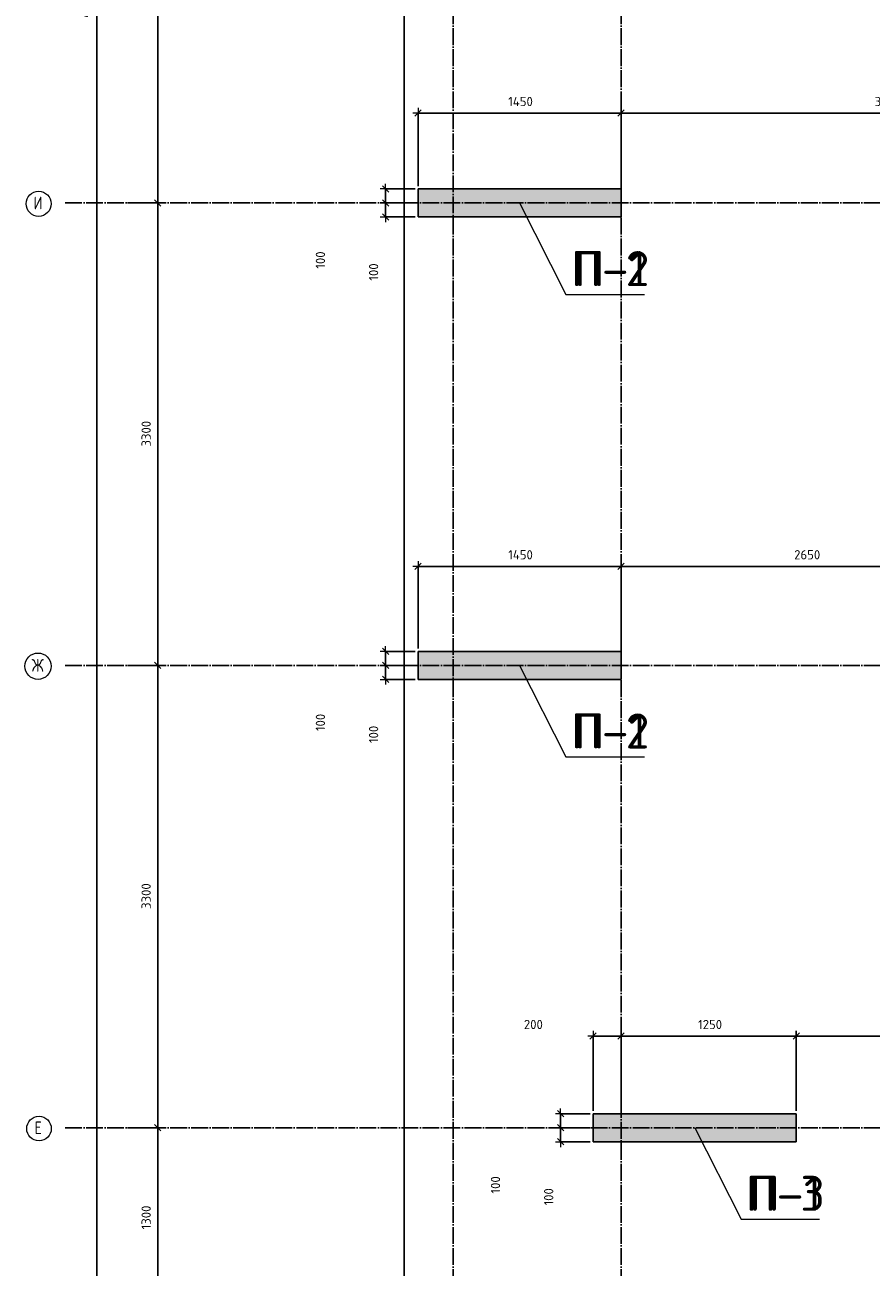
# Model space of a CAD drawing. Header units: millimetres. Extents: x -3057 to 112233, y -2869 to 47508.
# Tile 26 of 48: x 46943 to 52985, y 14205 to 23071. Entities that reach past the tile are written whole.
import ezdxf

# ---------------------------------------------------------------- set-up
doc = ezdxf.new("R2010")
doc.units = ezdxf.units.MM
doc.header["$PDMODE"] = 65
doc.linetypes.add('______11', pattern=[150, 120, -15, 0, -15])
doc.linetypes.add('______5', pattern=[330, 240, -30, 30, -30])
for name, color, linetype, lineweight in [('Standard', 7, 'Continuous', 25), ('Высотная отметка (отверстия)', 7, 'Continuous', 13), ('Размерная линия_ общее', 7, 'Continuous', 13)]:
    doc.layers.add(name, color=color, linetype=linetype, lineweight=lineweight)
doc.layers.add('Осевая линия_ общее', color=7, linetype='______5', lineweight=13, true_color=0xa0a0a0)
doc.styles.add('ISOCPEUR', font='ISOCPEUR')
doc.dimstyles.new('DIMSTYLE_3', dxfattribs={"dimtxt": 66, "dimasz": 75, "dimexe": 0, "dimexo": 0, "dimgap": 33, "dimtad": 2, "dimdec": 0, "dimrnd": 5, "dimzin": 12, "dimdsep": 46, "dimtxsty": 'ISOCPEUR', "dimblk1": 'ALL_ML_STRICH', "dimblk2": 'ALL_ML_STRICH', "dimsah": 1, "dimcen": 0, "dimclrd": 7, "dimclre": 256, "dimclrt": 7, "dimadec": 0, "dimazin": 0, "dimtfac": 1, "dimtdec": 0, "dimtix": 1, "dimtmove": 2, "dimatfit": 3, "dimfxl": 0, "dimtzin": 0, "dimlwd": 0, "dimlwe": -3, "dimarcsym": 0})
doc.dimstyles.new('DIMSTYLE_7', dxfattribs={"dimtxt": 66, "dimasz": 75, "dimexe": 0, "dimexo": 0, "dimgap": 33, "dimtad": 2, "dimdec": 0, "dimrnd": 5, "dimzin": 12, "dimdsep": 46, "dimtxsty": 'ISOCPEUR', "dimblk1": 'ALL_ML_STRICH', "dimblk2": 'ALL_ML_STRICH', "dimsah": 1, "dimcen": 0, "dimclrd": 7, "dimclre": 256, "dimclrt": 7, "dimadec": 0, "dimazin": 0, "dimtfac": 1, "dimtdec": 0, "dimtix": 1, "dimtmove": 2, "dimatfit": 3, "dimfxl": 0, "dimtvp": 1.2, "dimtzin": 0, "dimlwd": 0, "dimlwe": -3, "dimarcsym": 0})

# ---------------------------------------------------------------- blocks, each defined once
blk = doc.blocks.new('ALL_ML_STRICH')
at = {"color": 0, "linetype": 'ByBlock', "lineweight": -2}
for p, q in [((-1, 0), (0.5, 0)), ((-0.3, -0.3), (0.3, 0.3)), ((0, -0.5), (0, 0.5))]:
    blk.add_line(p, q, dxfattribs=at)
blk = doc.blocks.new('*D28')
at = {"layer": 'DEFPOINTS', "color": 7, "linetype": 'Continuous', "lineweight": 13, "transparency": 33554687}
for p in [(47582.2, 46490), (47217, 0), (47455.8, 0)]:
    blk.add_point(p, dxfattribs=at)
at = {"layer": 'Размерная линия_ общее', "color": 253, "linetype": 'Continuous', "lineweight": -2, "true_color": 0xa0a0a0, "transparency": 33554687}
for p, q in [((47562.2, 46490), (47455.8, 46490)), ((47237, 0), (47455.8, 0))]:
    blk.add_line(p, q, dxfattribs=at)
at = {"layer": 'Размерная линия_ общее', "color": 7, "linetype": 'Continuous', "lineweight": -2, "transparency": 33554687}
blk.add_line((47455.8, 0), (47455.8, 46490), dxfattribs=at)
at = {"layer": 'Размерная линия_ общее', "color": 7, "linetype": 'Continuous', "lineweight": 13, "transparency": 33554687, "xscale": 75, "yscale": 75, "zscale": 75}
for p, rotation in [((47455.8, 46490), 90), ((47455.8, 0), 270)]:
    blk.add_blockref('ALL_ML_STRICH', p, dxfattribs=dict(at, rotation=rotation))
at = {"layer": 'Размерная линия_ общее', "color": 7, "linetype": 'Continuous', "lineweight": 13, "transparency": 33554687, "insert": (47372.8, 23241.7), "char_height": 66, "width": 330, "attachment_point": 5, "rotation": 90, "style": 'ISOCPEUR'}
blk.add_mtext('\\A1;{46490}', dxfattribs=at)
blk = doc.blocks.new('*D33')
at = {"layer": 'DEFPOINTS', "color": 7, "linetype": 'Continuous', "lineweight": 13, "transparency": 33554687}
for p in [(47576.2, 15200), (47576.2, 13900), (47891.4, 13900)]:
    blk.add_point(p, dxfattribs=at)
at = {"layer": 'Размерная линия_ общее', "color": 253, "linetype": 'Continuous', "lineweight": -2, "true_color": 0xa0a0a0, "transparency": 33554687}
for p, q in [((47676.2, 15200), (47891.4, 15200)), ((47676.2, 13900), (47891.4, 13900))]:
    blk.add_line(p, q, dxfattribs=at)
at = {"layer": 'Размерная линия_ общее', "color": 7, "linetype": 'Continuous', "lineweight": -2, "transparency": 33554687}
blk.add_line((47891.4, 13900), (47891.4, 15200), dxfattribs=at)
at = {"layer": 'Размерная линия_ общее', "color": 7, "linetype": 'Continuous', "lineweight": 13, "transparency": 33554687, "xscale": 75, "yscale": 75, "zscale": 75}
for p, rotation in [((47891.4, 15200), 90), ((47891.4, 13900), 270)]:
    blk.add_blockref('ALL_ML_STRICH', p, dxfattribs=dict(at, rotation=rotation))
at = {"layer": 'Размерная линия_ общее', "color": 7, "linetype": 'Continuous', "lineweight": 13, "transparency": 33554687, "insert": (47808.4, 14559.9), "char_height": 66, "width": 264, "attachment_point": 5, "rotation": 90, "style": 'ISOCPEUR'}
blk.add_mtext('\\A1;{1300}', dxfattribs=at)
blk = doc.blocks.new('*D34')
at = {"layer": 'DEFPOINTS', "color": 7, "linetype": 'Continuous', "lineweight": 13, "transparency": 33554687}
for p in [(47576.2, 18500), (47576.2, 15200), (47891.4, 15200)]:
    blk.add_point(p, dxfattribs=at)
at = {"layer": 'Размерная линия_ общее', "color": 253, "linetype": 'Continuous', "lineweight": -2, "true_color": 0xa0a0a0, "transparency": 33554687}
for p, q in [((47676.2, 18500), (47891.4, 18500)), ((47676.2, 15200), (47891.4, 15200))]:
    blk.add_line(p, q, dxfattribs=at)
at = {"layer": 'Размерная линия_ общее', "color": 7, "linetype": 'Continuous', "lineweight": -2, "transparency": 33554687}
blk.add_line((47891.4, 15200), (47891.4, 18500), dxfattribs=at)
at = {"layer": 'Размерная линия_ общее', "color": 7, "linetype": 'Continuous', "lineweight": 13, "transparency": 33554687, "xscale": 75, "yscale": 75, "zscale": 75}
for p, rotation in [((47891.4, 18500), 90), ((47891.4, 15200), 270)]:
    blk.add_blockref('ALL_ML_STRICH', p, dxfattribs=dict(at, rotation=rotation))
at = {"layer": 'Размерная линия_ общее', "color": 7, "linetype": 'Continuous', "lineweight": 13, "transparency": 33554687, "insert": (47808.4, 16853.3), "char_height": 66, "width": 264, "attachment_point": 5, "rotation": 90, "style": 'ISOCPEUR'}
blk.add_mtext('\\A1;{3300}', dxfattribs=at)
blk = doc.blocks.new('*D35')
at = {"layer": 'DEFPOINTS', "color": 7, "linetype": 'Continuous', "lineweight": 13, "transparency": 33554687}
for p in [(47576.2, 21800), (47576.2, 18500), (47891.4, 18500)]:
    blk.add_point(p, dxfattribs=at)
at = {"layer": 'Размерная линия_ общее', "color": 253, "linetype": 'Continuous', "lineweight": -2, "true_color": 0xa0a0a0, "transparency": 33554687}
for p, q in [((47676.2, 21800), (47891.4, 21800)), ((47676.2, 18500), (47891.4, 18500))]:
    blk.add_line(p, q, dxfattribs=at)
at = {"layer": 'Размерная линия_ общее', "color": 7, "linetype": 'Continuous', "lineweight": -2, "transparency": 33554687}
blk.add_line((47891.4, 18500), (47891.4, 21800), dxfattribs=at)
at = {"layer": 'Размерная линия_ общее', "color": 7, "linetype": 'Continuous', "lineweight": 13, "transparency": 33554687, "xscale": 75, "yscale": 75, "zscale": 75}
for p, rotation in [((47891.4, 21800), 90), ((47891.4, 18500), 270)]:
    blk.add_blockref('ALL_ML_STRICH', p, dxfattribs=dict(at, rotation=rotation))
at = {"layer": 'Размерная линия_ общее', "color": 7, "linetype": 'Continuous', "lineweight": 13, "transparency": 33554687, "insert": (47808.4, 20153.3), "char_height": 66, "width": 264, "attachment_point": 5, "rotation": 90, "style": 'ISOCPEUR'}
blk.add_mtext('\\A1;{3300}', dxfattribs=at)
blk = doc.blocks.new('*D36')
at = {"layer": 'DEFPOINTS', "color": 7, "linetype": 'Continuous', "lineweight": 13, "transparency": 33554687}
for p in [(47576.2, 25100), (47576.2, 21800), (47891.4, 21800)]:
    blk.add_point(p, dxfattribs=at)
at = {"layer": 'Размерная линия_ общее', "color": 253, "linetype": 'Continuous', "lineweight": -2, "true_color": 0xa0a0a0, "transparency": 33554687}
for p, q in [((47676.2, 25100), (47891.4, 25100)), ((47676.2, 21800), (47891.4, 21800))]:
    blk.add_line(p, q, dxfattribs=at)
at = {"layer": 'Размерная линия_ общее', "color": 7, "linetype": 'Continuous', "lineweight": -2, "transparency": 33554687}
blk.add_line((47891.4, 21800), (47891.4, 25100), dxfattribs=at)
at = {"layer": 'Размерная линия_ общее', "color": 7, "linetype": 'Continuous', "lineweight": 13, "transparency": 33554687, "xscale": 75, "yscale": 75, "zscale": 75}
for p, rotation in [((47891.4, 25100), 90), ((47891.4, 21800), 270)]:
    blk.add_blockref('ALL_ML_STRICH', p, dxfattribs=dict(at, rotation=rotation))
at = {"layer": 'Размерная линия_ общее', "color": 7, "linetype": 'Continuous', "lineweight": 13, "transparency": 33554687, "insert": (47808.4, 23453.3), "char_height": 66, "width": 264, "attachment_point": 5, "rotation": 90, "style": 'ISOCPEUR'}
blk.add_mtext('\\A1;{3300}', dxfattribs=at)
blk = doc.blocks.new('СЛОЖНЫЙ_ОБЪЕКТ_0')
at = {"layer": 'Осевая линия_ общее', "color": 253, "linetype": '______11', "lineweight": -3, "true_color": 0xa0a0a0, "transparency": 33554687}
for p, q in [((50000, -2590), (50000, 47490)), ((51200, -2590), (51200, 47490)), ((47230, 21800), (64410, 21800)), ((47230, 18500), (70260, 18500)), ((47230, 15200), (76050, 15200))]:
    blk.add_line(p, q, dxfattribs=at)
at = {"layer": 'Осевая линия_ общее', "color": 7, "linetype": 'Continuous', "lineweight": 13, "transparency": 33554687}
for centre, radius in [((47041.1, 21794.2), 89.6), ((47036.5, 18494.2), 94), ((47043.7, 15194.2), 87.7)]:
    blk.add_circle(centre, radius, dxfattribs=at)
at = {"layer": 'Осевая линия_ общее', "color": 7, "linetype": 'Continuous', "lineweight": 13, "transparency": 33554687, "char_height": 90, "attachment_point": 7, "style": 'ISOCPEUR'}
for s, insert, width in [('\\W0.80;И', (47005.1, 21755), 107.95), ('\\W0.83;Ж', (46991.5, 18455), 127.5), ('\\W0.78;Е', (47012.2, 15155), 97.922)]:
    blk.add_mtext(s, dxfattribs=dict(at, insert=insert, width=width))
blk = doc.blocks.new('*D195')
at = {"layer": 'DEFPOINTS', "color": 7, "linetype": 'Continuous', "lineweight": 13, "transparency": 33554687}
for p in [(51000, 15853.8), (51000, 15300), (51200, 15300)]:
    blk.add_point(p, dxfattribs=at)
at = {"layer": 'Размерная линия_ общее', "color": 253, "linetype": 'Continuous', "lineweight": -2, "true_color": 0xa0a0a0, "transparency": 33554687}
for p, q in [((51000, 15320), (51000, 15853.8)), ((51200, 15320), (51200, 15853.8))]:
    blk.add_line(p, q, dxfattribs=at)
at = {"layer": 'Размерная линия_ общее', "color": 7, "linetype": 'Continuous', "lineweight": -2, "transparency": 33554687}
blk.add_line((51000, 15853.8), (51200, 15853.8), dxfattribs=at)
at = {"layer": 'Размерная линия_ общее', "color": 7, "linetype": 'Continuous', "lineweight": 13, "transparency": 33554687, "xscale": 75, "yscale": 75, "zscale": 75, "rotation": 180}
blk.add_blockref('ALL_ML_STRICH', (51000, 15853.8), dxfattribs=at)
at = {"layer": 'Размерная линия_ общее', "color": 7, "linetype": 'Continuous', "lineweight": 13, "transparency": 33554687, "xscale": 75, "yscale": 75, "zscale": 75}
blk.add_blockref('ALL_ML_STRICH', (51200, 15853.8), dxfattribs=at)
at = {"layer": 'Размерная линия_ общее', "color": 7, "linetype": 'Continuous', "lineweight": 13, "transparency": 33554687, "insert": (50573.2, 15937.4), "char_height": 66, "width": 198, "attachment_point": 5, "style": 'ISOCPEUR'}
blk.add_mtext('\\A1;{200}', dxfattribs=at)
blk = doc.blocks.new('*D196')
at = {"layer": 'DEFPOINTS', "color": 7, "linetype": 'Continuous', "lineweight": 13, "transparency": 33554687}
for p in [(51200, 15853.8), (51200, 15300), (52450, 15300)]:
    blk.add_point(p, dxfattribs=at)
at = {"layer": 'Размерная линия_ общее', "color": 253, "linetype": 'Continuous', "lineweight": -2, "true_color": 0xa0a0a0, "transparency": 33554687}
for p, q in [((51200, 15320), (51200, 15853.8)), ((52450, 15320), (52450, 15853.8))]:
    blk.add_line(p, q, dxfattribs=at)
at = {"layer": 'Размерная линия_ общее', "color": 7, "linetype": 'Continuous', "lineweight": -2, "transparency": 33554687}
blk.add_line((51200, 15853.8), (52450, 15853.8), dxfattribs=at)
at = {"layer": 'Размерная линия_ общее', "color": 7, "linetype": 'Continuous', "lineweight": 13, "transparency": 33554687, "xscale": 75, "yscale": 75, "zscale": 75, "rotation": 180}
blk.add_blockref('ALL_ML_STRICH', (51200, 15853.8), dxfattribs=at)
at = {"layer": 'Размерная линия_ общее', "color": 7, "linetype": 'Continuous', "lineweight": 13, "transparency": 33554687, "xscale": 75, "yscale": 75, "zscale": 75}
blk.add_blockref('ALL_ML_STRICH', (52450, 15853.8), dxfattribs=at)
at = {"layer": 'Размерная линия_ общее', "color": 7, "linetype": 'Continuous', "lineweight": 13, "transparency": 33554687, "insert": (51834.9, 15936.8), "char_height": 66, "width": 264, "attachment_point": 5, "style": 'ISOCPEUR'}
blk.add_mtext('\\A1;{1250}', dxfattribs=at)
blk = doc.blocks.new('*D197')
at = {"layer": 'DEFPOINTS', "color": 7, "linetype": 'Continuous', "lineweight": 13, "transparency": 33554687}
for p in [(52450, 15853.8), (52450, 15300), (55000, 15300)]:
    blk.add_point(p, dxfattribs=at)
at = {"layer": 'Размерная линия_ общее', "color": 253, "linetype": 'Continuous', "lineweight": -2, "true_color": 0xa0a0a0, "transparency": 33554687}
for p, q in [((52450, 15320), (52450, 15853.8)), ((55000, 15320), (55000, 15853.8))]:
    blk.add_line(p, q, dxfattribs=at)
at = {"layer": 'Размерная линия_ общее', "color": 7, "linetype": 'Continuous', "lineweight": -2, "transparency": 33554687}
blk.add_line((52450, 15853.8), (55000, 15853.8), dxfattribs=at)
at = {"layer": 'Размерная линия_ общее', "color": 7, "linetype": 'Continuous', "lineweight": 13, "transparency": 33554687, "xscale": 75, "yscale": 75, "zscale": 75, "rotation": 180}
blk.add_blockref('ALL_ML_STRICH', (52450, 15853.8), dxfattribs=at)
at = {"layer": 'Размерная линия_ общее', "color": 7, "linetype": 'Continuous', "lineweight": 13, "transparency": 33554687, "xscale": 75, "yscale": 75, "zscale": 75}
blk.add_blockref('ALL_ML_STRICH', (55000, 15853.8), dxfattribs=at)
at = {"layer": 'Размерная линия_ общее', "color": 7, "linetype": 'Continuous', "lineweight": 13, "transparency": 33554687, "insert": (53728.3, 15936.8), "char_height": 66, "width": 264, "attachment_point": 5, "style": 'ISOCPEUR'}
blk.add_mtext('\\A1;{2550}', dxfattribs=at)
blk = doc.blocks.new('*D200')
at = {"layer": 'DEFPOINTS', "color": 7, "linetype": 'Continuous', "lineweight": 13, "transparency": 33554687}
for p in [(49750, 22441.1), (49750, 21900), (51200, 21900)]:
    blk.add_point(p, dxfattribs=at)
at = {"layer": 'Размерная линия_ общее', "color": 253, "linetype": 'Continuous', "lineweight": -2, "true_color": 0xa0a0a0, "transparency": 33554687}
for p, q in [((49750, 21920), (49750, 22441.1)), ((51200, 21920), (51200, 22441.1))]:
    blk.add_line(p, q, dxfattribs=at)
at = {"layer": 'Размерная линия_ общее', "color": 7, "linetype": 'Continuous', "lineweight": -2, "transparency": 33554687}
blk.add_line((49750, 22441.1), (51200, 22441.1), dxfattribs=at)
at = {"layer": 'Размерная линия_ общее', "color": 7, "linetype": 'Continuous', "lineweight": 13, "transparency": 33554687, "xscale": 75, "yscale": 75, "zscale": 75, "rotation": 180}
blk.add_blockref('ALL_ML_STRICH', (49750, 22441.1), dxfattribs=at)
at = {"layer": 'Размерная линия_ общее', "color": 7, "linetype": 'Continuous', "lineweight": 13, "transparency": 33554687, "xscale": 75, "yscale": 75, "zscale": 75}
blk.add_blockref('ALL_ML_STRICH', (51200, 22441.1), dxfattribs=at)
at = {"layer": 'Размерная линия_ общее', "color": 7, "linetype": 'Continuous', "lineweight": 13, "transparency": 33554687, "insert": (50481.6, 22524.1), "char_height": 66, "width": 264, "attachment_point": 5, "style": 'ISOCPEUR'}
blk.add_mtext('\\A1;{1450}', dxfattribs=at)
blk = doc.blocks.new('*D201')
at = {"layer": 'DEFPOINTS', "color": 7, "linetype": 'Continuous', "lineweight": 13, "transparency": 33554687}
for p in [(51200, 22441.1), (51200, 21900), (55000, 21900)]:
    blk.add_point(p, dxfattribs=at)
at = {"layer": 'Размерная линия_ общее', "color": 253, "linetype": 'Continuous', "lineweight": -2, "true_color": 0xa0a0a0, "transparency": 33554687}
for p, q in [((51200, 21920), (51200, 22441.1)), ((55000, 21920), (55000, 22441.1))]:
    blk.add_line(p, q, dxfattribs=at)
at = {"layer": 'Размерная линия_ общее', "color": 7, "linetype": 'Continuous', "lineweight": -2, "transparency": 33554687}
blk.add_line((51200, 22441.1), (55000, 22441.1), dxfattribs=at)
at = {"layer": 'Размерная линия_ общее', "color": 7, "linetype": 'Continuous', "lineweight": 13, "transparency": 33554687, "xscale": 75, "yscale": 75, "zscale": 75, "rotation": 180}
blk.add_blockref('ALL_ML_STRICH', (51200, 22441.1), dxfattribs=at)
at = {"layer": 'Размерная линия_ общее', "color": 7, "linetype": 'Continuous', "lineweight": 13, "transparency": 33554687, "xscale": 75, "yscale": 75, "zscale": 75}
blk.add_blockref('ALL_ML_STRICH', (55000, 22441.1), dxfattribs=at)
at = {"layer": 'Размерная линия_ общее', "color": 7, "linetype": 'Continuous', "lineweight": 13, "transparency": 33554687, "insert": (53103.3, 22524.1), "char_height": 66, "width": 264, "attachment_point": 5, "style": 'ISOCPEUR'}
blk.add_mtext('\\A1;{3800}', dxfattribs=at)
blk = doc.blocks.new('*D204')
at = {"layer": 'DEFPOINTS', "color": 7, "linetype": 'Continuous', "lineweight": 13, "transparency": 33554687}
for p in [(49750, 19206.4), (49750, 18600), (51200, 18600)]:
    blk.add_point(p, dxfattribs=at)
at = {"layer": 'Размерная линия_ общее', "color": 253, "linetype": 'Continuous', "lineweight": -2, "true_color": 0xa0a0a0, "transparency": 33554687}
for p, q in [((49750, 18620), (49750, 19206.4)), ((51200, 18620), (51200, 19206.4))]:
    blk.add_line(p, q, dxfattribs=at)
at = {"layer": 'Размерная линия_ общее', "color": 7, "linetype": 'Continuous', "lineweight": -2, "transparency": 33554687}
blk.add_line((49750, 19206.4), (51200, 19206.4), dxfattribs=at)
at = {"layer": 'Размерная линия_ общее', "color": 7, "linetype": 'Continuous', "lineweight": 13, "transparency": 33554687, "xscale": 75, "yscale": 75, "zscale": 75, "rotation": 180}
blk.add_blockref('ALL_ML_STRICH', (49750, 19206.4), dxfattribs=at)
at = {"layer": 'Размерная линия_ общее', "color": 7, "linetype": 'Continuous', "lineweight": 13, "transparency": 33554687, "xscale": 75, "yscale": 75, "zscale": 75}
blk.add_blockref('ALL_ML_STRICH', (51200, 19206.4), dxfattribs=at)
at = {"layer": 'Размерная линия_ общее', "color": 7, "linetype": 'Continuous', "lineweight": 13, "transparency": 33554687, "insert": (50481.6, 19289.4), "char_height": 66, "width": 264, "attachment_point": 5, "style": 'ISOCPEUR'}
blk.add_mtext('\\A1;{1450}', dxfattribs=at)
blk = doc.blocks.new('*D205')
at = {"layer": 'DEFPOINTS', "color": 7, "linetype": 'Continuous', "lineweight": 13, "transparency": 33554687}
for p in [(51200, 19206.4), (51200, 18600), (53850, 18600)]:
    blk.add_point(p, dxfattribs=at)
at = {"layer": 'Размерная линия_ общее', "color": 253, "linetype": 'Continuous', "lineweight": -2, "true_color": 0xa0a0a0, "transparency": 33554687}
for p, q in [((51200, 18620), (51200, 19206.4)), ((53850, 18620), (53850, 19206.4))]:
    blk.add_line(p, q, dxfattribs=at)
at = {"layer": 'Размерная линия_ общее', "color": 7, "linetype": 'Continuous', "lineweight": -2, "transparency": 33554687}
blk.add_line((51200, 19206.4), (53850, 19206.4), dxfattribs=at)
at = {"layer": 'Размерная линия_ общее', "color": 7, "linetype": 'Continuous', "lineweight": 13, "transparency": 33554687, "xscale": 75, "yscale": 75, "zscale": 75, "rotation": 180}
blk.add_blockref('ALL_ML_STRICH', (51200, 19206.4), dxfattribs=at)
at = {"layer": 'Размерная линия_ общее', "color": 7, "linetype": 'Continuous', "lineweight": 13, "transparency": 33554687, "xscale": 75, "yscale": 75, "zscale": 75}
blk.add_blockref('ALL_ML_STRICH', (53850, 19206.4), dxfattribs=at)
at = {"layer": 'Размерная линия_ общее', "color": 7, "linetype": 'Continuous', "lineweight": 13, "transparency": 33554687, "insert": (52528.3, 19289.4), "char_height": 66, "width": 264, "attachment_point": 5, "style": 'ISOCPEUR'}
blk.add_mtext('\\A1;{2650}', dxfattribs=at)
blk = doc.blocks.new('*D295')
at = {"layer": 'DEFPOINTS', "color": 7, "linetype": 'Continuous', "lineweight": 13, "transparency": 33554687}
for p in [(49750, 21800), (49518, 21700), (49750, 21700)]:
    blk.add_point(p, dxfattribs=at)
at = {"layer": 'Размерная линия_ общее', "color": 253, "linetype": 'Continuous', "lineweight": -2, "true_color": 0xa0a0a0, "transparency": 33554687}
for p, q in [((49730, 21800), (49518, 21800)), ((49730, 21700), (49518, 21700))]:
    blk.add_line(p, q, dxfattribs=at)
at = {"layer": 'Размерная линия_ общее', "color": 7, "linetype": 'Continuous', "lineweight": -2, "transparency": 33554687}
blk.add_line((49518, 21700), (49518, 21800), dxfattribs=at)
at = {"layer": 'Размерная линия_ общее', "color": 7, "linetype": 'Continuous', "lineweight": 13, "transparency": 33554687, "xscale": 75, "yscale": 75, "zscale": 75}
for p, rotation in [((49518, 21800), 90), ((49518, 21700), 270)]:
    blk.add_blockref('ALL_ML_STRICH', p, dxfattribs=dict(at, rotation=rotation))
at = {"layer": 'Размерная линия_ общее', "color": 7, "linetype": 'Continuous', "lineweight": 13, "transparency": 33554687, "insert": (49432.6, 21307.1), "char_height": 66, "width": 198, "attachment_point": 5, "rotation": 90, "style": 'ISOCPEUR'}
blk.add_mtext('\\A1;{100}', dxfattribs=at)
blk = doc.blocks.new('*D296')
at = {"layer": 'DEFPOINTS', "color": 7, "linetype": 'Continuous', "lineweight": 13, "transparency": 33554687}
for p in [(49750, 21900), (49518, 21800), (49750, 21800)]:
    blk.add_point(p, dxfattribs=at)
at = {"layer": 'Размерная линия_ общее', "color": 253, "linetype": 'Continuous', "lineweight": -2, "true_color": 0xa0a0a0, "transparency": 33554687}
for p, q in [((49730, 21900), (49518, 21900)), ((49730, 21800), (49518, 21800))]:
    blk.add_line(p, q, dxfattribs=at)
at = {"layer": 'Размерная линия_ общее', "color": 7, "linetype": 'Continuous', "lineweight": -2, "transparency": 33554687}
blk.add_line((49518, 21800), (49518, 21900), dxfattribs=at)
at = {"layer": 'Размерная линия_ общее', "color": 7, "linetype": 'Continuous', "lineweight": 13, "transparency": 33554687, "xscale": 75, "yscale": 75, "zscale": 75}
for p, rotation in [((49518, 21900), 90), ((49518, 21800), 270)]:
    blk.add_blockref('ALL_ML_STRICH', p, dxfattribs=dict(at, rotation=rotation))
at = {"layer": 'Размерная линия_ общее', "color": 7, "linetype": 'Continuous', "lineweight": 13, "transparency": 33554687, "insert": (49052.6, 21392.4), "char_height": 66, "width": 198, "attachment_point": 5, "rotation": 90, "style": 'ISOCPEUR'}
blk.add_mtext('\\A1;{100}', dxfattribs=at)
blk = doc.blocks.new('*D297')
at = {"layer": 'DEFPOINTS', "color": 7, "linetype": 'Continuous', "lineweight": 13, "transparency": 33554687}
for p in [(49750, 18500), (49518, 18400), (49750, 18400)]:
    blk.add_point(p, dxfattribs=at)
at = {"layer": 'Размерная линия_ общее', "color": 253, "linetype": 'Continuous', "lineweight": -2, "true_color": 0xa0a0a0, "transparency": 33554687}
for p, q in [((49730, 18500), (49518, 18500)), ((49730, 18400), (49518, 18400))]:
    blk.add_line(p, q, dxfattribs=at)
at = {"layer": 'Размерная линия_ общее', "color": 7, "linetype": 'Continuous', "lineweight": -2, "transparency": 33554687}
blk.add_line((49518, 18400), (49518, 18500), dxfattribs=at)
at = {"layer": 'Размерная линия_ общее', "color": 7, "linetype": 'Continuous', "lineweight": 13, "transparency": 33554687, "xscale": 75, "yscale": 75, "zscale": 75}
for p, rotation in [((49518, 18500), 90), ((49518, 18400), 270)]:
    blk.add_blockref('ALL_ML_STRICH', p, dxfattribs=dict(at, rotation=rotation))
at = {"layer": 'Размерная линия_ общее', "color": 7, "linetype": 'Continuous', "lineweight": 13, "transparency": 33554687, "insert": (49432.6, 18007.1), "char_height": 66, "width": 198, "attachment_point": 5, "rotation": 90, "style": 'ISOCPEUR'}
blk.add_mtext('\\A1;{100}', dxfattribs=at)
blk = doc.blocks.new('*D298')
at = {"layer": 'DEFPOINTS', "color": 7, "linetype": 'Continuous', "lineweight": 13, "transparency": 33554687}
for p in [(49750, 18600), (49518, 18500), (49750, 18500)]:
    blk.add_point(p, dxfattribs=at)
at = {"layer": 'Размерная линия_ общее', "color": 253, "linetype": 'Continuous', "lineweight": -2, "true_color": 0xa0a0a0, "transparency": 33554687}
for p, q in [((49730, 18600), (49518, 18600)), ((49730, 18500), (49518, 18500))]:
    blk.add_line(p, q, dxfattribs=at)
at = {"layer": 'Размерная линия_ общее', "color": 7, "linetype": 'Continuous', "lineweight": -2, "transparency": 33554687}
blk.add_line((49518, 18500), (49518, 18600), dxfattribs=at)
at = {"layer": 'Размерная линия_ общее', "color": 7, "linetype": 'Continuous', "lineweight": 13, "transparency": 33554687, "xscale": 75, "yscale": 75, "zscale": 75}
for p, rotation in [((49518, 18600), 90), ((49518, 18500), 270)]:
    blk.add_blockref('ALL_ML_STRICH', p, dxfattribs=dict(at, rotation=rotation))
at = {"layer": 'Размерная линия_ общее', "color": 7, "linetype": 'Continuous', "lineweight": 13, "transparency": 33554687, "insert": (49052.6, 18092.4), "char_height": 66, "width": 198, "attachment_point": 5, "rotation": 90, "style": 'ISOCPEUR'}
blk.add_mtext('\\A1;{100}', dxfattribs=at)
blk = doc.blocks.new('*D299')
at = {"layer": 'DEFPOINTS', "color": 7, "linetype": 'Continuous', "lineweight": 13, "transparency": 33554687}
for p in [(51000, 15200), (50768, 15100), (51000, 15100)]:
    blk.add_point(p, dxfattribs=at)
at = {"layer": 'Размерная линия_ общее', "color": 253, "linetype": 'Continuous', "lineweight": -2, "true_color": 0xa0a0a0, "transparency": 33554687}
for p, q in [((50980, 15200), (50768, 15200)), ((50980, 15100), (50768, 15100))]:
    blk.add_line(p, q, dxfattribs=at)
at = {"layer": 'Размерная линия_ общее', "color": 7, "linetype": 'Continuous', "lineweight": -2, "transparency": 33554687}
blk.add_line((50768, 15100), (50768, 15200), dxfattribs=at)
at = {"layer": 'Размерная линия_ общее', "color": 7, "linetype": 'Continuous', "lineweight": 13, "transparency": 33554687, "xscale": 75, "yscale": 75, "zscale": 75}
for p, rotation in [((50768, 15200), 90), ((50768, 15100), 270)]:
    blk.add_blockref('ALL_ML_STRICH', p, dxfattribs=dict(at, rotation=rotation))
at = {"layer": 'Размерная линия_ общее', "color": 7, "linetype": 'Continuous', "lineweight": 13, "transparency": 33554687, "insert": (50682.6, 14707.1), "char_height": 66, "width": 198, "attachment_point": 5, "rotation": 90, "style": 'ISOCPEUR'}
blk.add_mtext('\\A1;{100}', dxfattribs=at)
blk = doc.blocks.new('*D300')
at = {"layer": 'DEFPOINTS', "color": 7, "linetype": 'Continuous', "lineweight": 13, "transparency": 33554687}
for p in [(51000, 15300), (50768, 15200), (51000, 15200)]:
    blk.add_point(p, dxfattribs=at)
at = {"layer": 'Размерная линия_ общее', "color": 253, "linetype": 'Continuous', "lineweight": -2, "true_color": 0xa0a0a0, "transparency": 33554687}
for p, q in [((50980, 15300), (50768, 15300)), ((50980, 15200), (50768, 15200))]:
    blk.add_line(p, q, dxfattribs=at)
at = {"layer": 'Размерная линия_ общее', "color": 7, "linetype": 'Continuous', "lineweight": -2, "transparency": 33554687}
blk.add_line((50768, 15200), (50768, 15300), dxfattribs=at)
at = {"layer": 'Размерная линия_ общее', "color": 7, "linetype": 'Continuous', "lineweight": 13, "transparency": 33554687, "xscale": 75, "yscale": 75, "zscale": 75}
for p, rotation in [((50768, 15300), 90), ((50768, 15200), 270)]:
    blk.add_blockref('ALL_ML_STRICH', p, dxfattribs=dict(at, rotation=rotation))
at = {"layer": 'Размерная линия_ общее', "color": 7, "linetype": 'Continuous', "lineweight": 13, "transparency": 33554687, "insert": (50302.6, 14792.4), "char_height": 66, "width": 198, "attachment_point": 5, "rotation": 90, "style": 'ISOCPEUR'}
blk.add_mtext('\\A1;{100}', dxfattribs=at)

msp = doc.modelspace()

# ---------------------------------------------------------------- hatches: boundary and pattern name
at = {"linetype": 'Continuous', "lineweight": 13, "transparency": 33554687}
for points in [[(49750, 18600), (49750, 18400), (51200, 18400), (51200, 18600)], [(51000, 15300), (51000, 15100), (52450, 15100), (52450, 15300)]]:
    msp.add_hatch(color=7, dxfattribs=at).paths.add_polyline_path(points)
at = {"layer": 'Standard', "linetype": 'Continuous', "lineweight": 13, "transparency": 33554687}
msp.add_hatch(color=7, dxfattribs=at).paths.add_polyline_path([(49750, 21900), (49750, 21700), (51200, 21700), (51200, 21900)])

# ---------------------------------------------------------------- linework, layer by layer
at = {"color": 7, "linetype": 'Continuous', "lineweight": -3, "transparency": 33554687}
for p, q in [((49750, 18400), (49750, 18600)), ((49750, 18600), (51200, 18600)), ((51200, 18600), (51200, 18400)), ((51200, 18400), (49750, 18400)), ((51000, 15100), (51000, 15300)), ((51000, 15300), (52450, 15300)), ((52450, 15300), (52450, 15100)), ((52450, 15100), (51000, 15100))]:
    msp.add_line(p, q, dxfattribs=at)
at = {"layer": 'Standard', "color": 7, "linetype": 'Continuous', "lineweight": -3, "transparency": 33554687}
for p, q in [((49750, 21700), (49750, 21900)), ((49750, 21900), (51200, 21900)), ((51200, 21900), (51200, 21700)), ((51200, 21700), (49750, 21700))]:
    msp.add_line(p, q, dxfattribs=at)
at = {"layer": 'Standard', "color": 7, "linetype": 'Continuous', "lineweight": 25, "transparency": 33554687}
msp.add_lwpolyline([(49650, -350.2), (75250, -350.2), (75250, 46690), (49650, 46690), (49650, -350.2)], dxfattribs=at)
at = {"layer": 'Высотная отметка (отверстия)', "color": 7, "linetype": 'Continuous', "lineweight": 13, "transparency": 33554687}
for points in [[(50475, 21800), (50806.2, 21146.5), (51366.2, 21146.5)], [(50475, 21800), (50806.2, 21146.5), (51366.2, 21146.5)], [(50475, 18500), (50806.2, 17846.5), (51366.2, 17846.5)], [(50475, 18500), (50806.2, 17846.5), (51366.2, 17846.5)], [(51725, 15200), (52056.2, 14546.5), (52616.2, 14546.5)], [(51725, 15200), (52056.2, 14546.5), (52616.2, 14546.5)]]:
    msp.add_lwpolyline(points, dxfattribs=at)

# ---------------------------------------------------------------- block references
at = {"layer": 'Осевая линия_ общее', "color": 253, "linetype": '______11', "lineweight": -3, "true_color": 0xa0a0a0, "transparency": 33554687}
msp.add_blockref('СЛОЖНЫЙ_ОБЪЕКТ_0', (0, 0), dxfattribs=at)

# ---------------------------------------------------------------- texts
at = {"layer": 'Высотная отметка (отверстия)', "color": 7, "linetype": 'Continuous', "lineweight": 13, "transparency": 33554687, "char_height": 75, "attachment_point": 8, "style": 'ISOCPEUR'}
for s, insert, width in [('\\A1;{\\fISOCPEUR|i0|b0;\\H250.000000;\\W1.000000;\\C7;П-2}\\P', (51121.2, 21206.5), 664.583), ('\\A1;{\\fISOCPEUR|i0|b0;\\H250.000000;\\W1.000000;\\C7;П-1}\\P', (51121.2, 21206.5), 604.167), ('\\A1;{\\fISOCPEUR|i0|b0;\\H250.000000;\\W1.000000;\\C7;П-2}\\P', (51121.2, 17906.5), 664.583), ('\\A1;{\\fISOCPEUR|i0|b0;\\H250.000000;\\W1.000000;\\C7;П-1}\\P', (51121.2, 17906.5), 604.167), ('\\A1;{\\fISOCPEUR|i0|b0;\\H250.000000;\\W1.000000;\\C7;П-3}\\P', (52371.2, 14606.5), 664.583), ('\\A1;{\\fISOCPEUR|i0|b0;\\H250.000000;\\W1.000000;\\C7;П-1}\\P', (52371.2, 14606.5), 604.167)]:
    msp.add_mtext(s, dxfattribs=dict(at, insert=insert, width=width))

# ---------------------------------------------------------------- dimensions: what is measured, and where the dimension line sits
at = {"layer": 'Размерная линия_ общее', "color": 7, "linetype": 'Continuous', "lineweight": 13, "transparency": 33554687}
for base, p1, p2, dimstyle, picture, middle in [((47455.8, 46490), (47237, 0), (47562.2, 46490), 'DIMSTYLE_3', '*D28', (47372.8, 23241.7)), ((47891.4, 25100), (47676.2, 21800), (47676.2, 25100), 'DIMSTYLE_3', '*D36', (47808.4, 23453.3)), ((49518, 21900), (49730, 21800), (49730, 21900), 'DIMSTYLE_7', '*D296', (49052.6, 21392.4)), ((47891.4, 21800), (47676.2, 18500), (47676.2, 21800), 'DIMSTYLE_3', '*D35', (47808.4, 20153.3)), ((49518, 21800), (49730, 21700), (49730, 21800), 'DIMSTYLE_7', '*D295', (49432.6, 21307.1)), ((49518, 18600), (49730, 18500), (49730, 18600), 'DIMSTYLE_7', '*D298', (49052.6, 18092.4)), ((47891.4, 18500), (47676.2, 15200), (47676.2, 18500), 'DIMSTYLE_3', '*D34', (47808.4, 16853.3)), ((49518, 18500), (49730, 18400), (49730, 18500), 'DIMSTYLE_7', '*D297', (49432.6, 18007.1)), ((50768, 15300), (50980, 15200), (50980, 15300), 'DIMSTYLE_7', '*D300', (50302.6, 14792.4)), ((47891.4, 15200), (47676.2, 13900), (47676.2, 15200), 'DIMSTYLE_3', '*D33', (47808.4, 14559.9)), ((50768, 15200), (50980, 15100), (50980, 15200), 'DIMSTYLE_7', '*D299', (50682.6, 14707.1))]:
    dim = msp.add_linear_dim(base=base, p1=p1, p2=p2, angle=90, dimstyle=dimstyle, override={"dimpost": '<>', "dimclrd": 7, "dimclre": 253, "dimclrt": 7, "dimlwd": 0, "dimlwe": 65533}, dxfattribs=at)
    dim.commit()
    dim.dimension.update_dxf_attribs({"geometry": picture, "text_midpoint": middle, "dimtype": 160})
for base, p1, p2, picture, middle in [((51200, 22441.1), (49750, 21920), (51200, 21920), '*D200', (50481.6, 22524.1)), ((55000, 22441.1), (51200, 21920), (55000, 21920), '*D201', (53103.3, 22524.1)), ((51200, 19206.4), (49750, 18620), (51200, 18620), '*D204', (50481.6, 19289.4)), ((53850, 19206.4), (51200, 18620), (53850, 18620), '*D205', (52528.3, 19289.4)), ((51200, 15853.8), (51000, 15320), (51200, 15320), '*D195', (50573.2, 15937.4)), ((52450, 15853.8), (51200, 15320), (52450, 15320), '*D196', (51834.9, 15936.8)), ((55000, 15853.8), (52450, 15320), (55000, 15320), '*D197', (53728.3, 15936.8))]:
    dim = msp.add_linear_dim(base=base, p1=p1, p2=p2, dimstyle='DIMSTYLE_3', override={"dimpost": '<>', "dimclrd": 7, "dimclre": 253, "dimclrt": 7, "dimlwd": 0, "dimlwe": 65533}, dxfattribs=at)
    dim.commit()
    dim.dimension.update_dxf_attribs({"geometry": picture, "text_midpoint": middle, "dimtype": 160})

doc.saveas('drawing.dxf')
